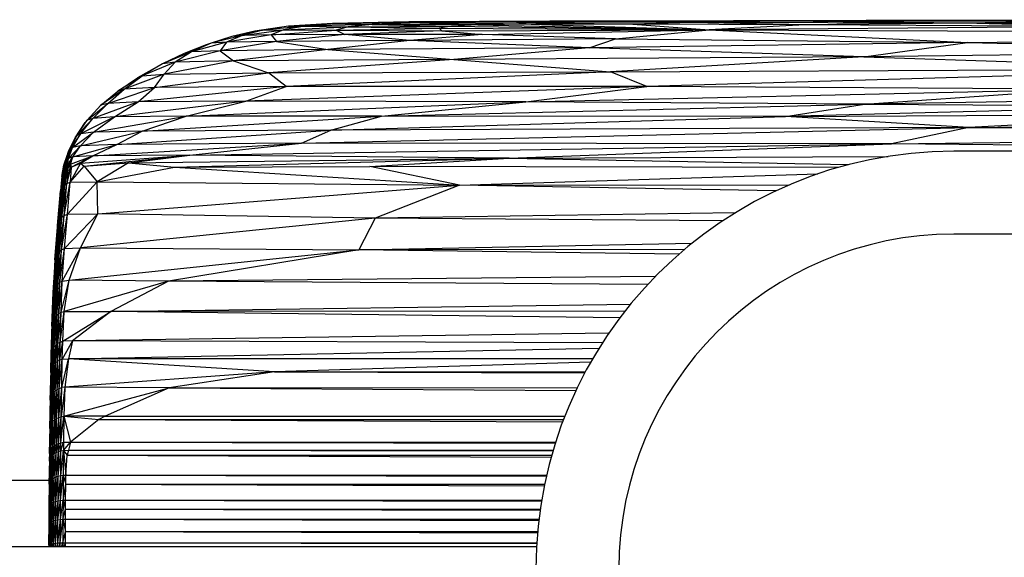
# Paper-space layout '_Superior' of a CAD drawing. Header units: millimetres. Extents: x -124 to 674, y 0 to 133.
# Tile 3 of 10: x -5 to 114, y 68 to 132. Entities that reach past the tile are written whole.
import ezdxf

# ---------------------------------------------------------------- set-up
doc = ezdxf.new("R2010")
doc.units = ezdxf.units.MM

psp = doc.layouts.new('_Superior')

# ---------------------------------------------------------------- linework, layer by layer
at = {"color": 7, "linetype": 'Continuous', "lineweight": 25}
for p, q in [((33.94, 132.04), (27.81, 131.7)), ((33.11, 132.04), (27.81, 131.7)), ((33.94, 132.04), (29.77, 131.72)), ((37.91, 131.93), (29.77, 131.72)), ((42.31, 132.24), (33.11, 132.04)), ((33.11, 132.04), (33.94, 132.04)), ((42.31, 132.24), (33.94, 132.04)), ((43.62, 132.11), (33.94, 132.04)), ((33.94, 132.04), (37.91, 131.93)), ((37.91, 131.93), (34.98, 131.64)), ((43.62, 132.11), (37.91, 131.93)), ((37.91, 131.93), (47.44, 131.7)), ((50.63, 131.86), (37.91, 131.93)), ((59.31, 132.31), (42.31, 132.24)), ((42.31, 132.24), (43.62, 132.11)), ((42.31, 132.24), (55.29, 132.19)), ((55.29, 132.19), (43.62, 132.11)), ((57.06, 131.94), (43.62, 132.11)), ((43.62, 132.11), (50.63, 131.86)), ((50.63, 131.86), (47.44, 131.7)), ((57.06, 131.94), (50.63, 131.86)), ((50.63, 131.86), (78.53, 131.28)), ((59.31, 132.31), (55.29, 132.19)), ((55.29, 132.19), (69.31, 131.94)), ((76.41, 132.16), (55.29, 132.19)), ((55.29, 132.19), (57.06, 131.94)), ((69.31, 131.94), (57.06, 131.94)), ((57.06, 131.94), (78.53, 131.28)), ((65.42, 132.33), (59.31, 132.31)), ((76.41, 132.16), (59.31, 132.31)), ((87.39, 132.3), (59.31, 132.31)), ((97.45, 132.38), (65.42, 132.33)), ((87.39, 132.3), (65.42, 132.33)), ((76.41, 132.16), (69.31, 131.94)), ((69.31, 131.94), (78.53, 131.28)), ((90.11, 131.86), (69.31, 131.94)), ((87.39, 132.3), (76.41, 132.16)), ((90.11, 131.86), (76.41, 132.16)), ((109.27, 132.08), (76.41, 132.16)), ((90.11, 131.86), (78.53, 131.28)), ((97.45, 132.38), (87.39, 132.3)), ((127.28, 132.31), (87.39, 132.3)), ((109.27, 132.08), (87.39, 132.3)), ((109.27, 132.08), (90.11, 131.86)), ((125.34, 131.64), (90.11, 131.86)), ((139.56, 132.49), (97.45, 132.38)), ((127.28, 132.31), (97.45, 132.38)), ((127.28, 132.31), (109.27, 132.08)), ((159.12, 131.97), (109.27, 132.08)), ((125.34, 131.64), (109.27, 132.08)), ((22.22, 130.59), (18.47, 129.64)), ((25.71, 130.66), (20.32, 129.78)), ((22.22, 130.59), (20.32, 129.78)), ((24.65, 131.22), (20.99, 130.47)), ((23.73, 131.11), (20.99, 130.47)), ((22.22, 130.59), (20.99, 130.47)), ((22.22, 130.59), (27.22, 131.26)), ((24.65, 131.22), (22.22, 130.59)), ((25.71, 130.66), (22.22, 130.59)), ((27.81, 131.7), (23.73, 131.11)), ((23.73, 131.11), (24.65, 131.22)), ((29.77, 131.72), (24.65, 131.22)), ((27.81, 131.7), (24.65, 131.22)), ((24.65, 131.22), (27.22, 131.26)), ((27.22, 131.26), (25.71, 130.66)), ((25.71, 130.66), (33.55, 131.23)), ((34.59, 130.69), (25.71, 130.66)), ((25.71, 130.66), (26.34, 129.88)), ((34.59, 130.69), (26.34, 129.88)), ((29.77, 131.72), (27.22, 131.26)), ((27.22, 131.26), (34.98, 131.64)), ((27.22, 131.26), (33.55, 131.23)), ((27.81, 131.7), (29.77, 131.72)), ((29.77, 131.72), (34.98, 131.64)), ((34.98, 131.64), (33.55, 131.23)), ((33.55, 131.23), (45.95, 131.46)), ((33.55, 131.23), (46.29, 131.14)), ((33.55, 131.23), (34.59, 130.69)), ((46.29, 131.14), (34.59, 130.69)), ((51.14, 130.72), (34.59, 130.69)), ((42.45, 129.98), (34.59, 130.69)), ((34.98, 131.64), (47.44, 131.7)), ((34.98, 131.64), (45.95, 131.46)), ((51.14, 130.72), (42.45, 129.98)), ((47.44, 131.7), (45.95, 131.46)), ((45.95, 131.46), (78.53, 131.28)), ((45.95, 131.46), (46.29, 131.14)), ((46.29, 131.14), (78.53, 131.28)), ((46.29, 131.14), (51.14, 130.72)), ((47.44, 131.7), (78.53, 131.28)), ((51.14, 130.72), (78.53, 131.28)), ((67.22, 130.2), (51.14, 130.72)), ((67.22, 130.2), (78.53, 131.28)), ((125.34, 131.64), (78.53, 131.28)), ((78.53, 131.28), (109.67, 129.72)), ((78.53, 131.28), (201.6, 130.77)), ((109.67, 129.72), (201.6, 130.77)), ((18.47, 129.64), (15.22, 128.41)), ((17.88, 129.45), (15.22, 128.41)), ((20.32, 129.78), (16.11, 128.6)), ((18.47, 129.64), (16.11, 128.6)), ((20.99, 130.47), (17.88, 129.45)), ((18.47, 129.64), (17.88, 129.45)), ((20.99, 130.47), (18.47, 129.64)), ((20.32, 129.78), (18.47, 129.64)), ((26.34, 129.88), (19.58, 128.75)), ((20.32, 129.78), (19.58, 128.75)), ((26.34, 129.88), (20.32, 129.78)), ((42.45, 129.98), (26.34, 129.88)), ((26.34, 129.88), (32.56, 128.89)), ((42.45, 129.98), (32.56, 128.89)), ((67.22, 130.2), (42.45, 129.98)), ((64.05, 129.11), (42.45, 129.98)), ((64.05, 129.11), (67.22, 130.2)), ((109.67, 129.72), (64.05, 129.11)), ((67.22, 130.2), (109.67, 129.72)), ((97.15, 128.02), (109.67, 129.72)), ((109.67, 129.72), (160.38, 128.78)), ((16.11, 128.6), (12.6, 127.16)), ((15.22, 128.41), (12.6, 127.16)), ((19.58, 128.75), (14.16, 127.35)), ((16.11, 128.6), (14.16, 127.35)), ((16.11, 128.6), (15.22, 128.41)), ((19.58, 128.75), (16.11, 128.6)), ((32.56, 128.89), (19.58, 128.75)), ((19.58, 128.75), (21.19, 127.52)), ((32.56, 128.89), (21.19, 127.52)), ((64.05, 129.11), (32.56, 128.89)), ((32.56, 128.89), (47.75, 127.67)), ((64.05, 129.11), (47.75, 127.67)), ((97.15, 128.02), (64.05, 129.11)), ((160.38, 128.78), (97.15, 128.02)), ((12.6, 127.16), (9.6, 125.48)), ((14.16, 127.35), (10.17, 125.71)), ((12.6, 127.16), (10.17, 125.71)), ((14.16, 127.35), (12.6, 127.16)), ((21.19, 127.52), (12.81, 125.91)), ((14.16, 127.35), (12.81, 125.91)), ((21.19, 127.52), (14.16, 127.35)), ((47.75, 127.67), (21.19, 127.52)), ((21.19, 127.52), (25.38, 126.07)), ((47.75, 127.67), (25.38, 126.07)), ((97.15, 128.02), (47.75, 127.67)), ((47.75, 127.67), (66.62, 126.21)), ((97.15, 128.02), (66.62, 126.21)), ((97.15, 128.02), (142.8, 126.54)), ((12.81, 125.91), (7.99, 124.12)), ((10.17, 125.71), (12.81, 125.91)), ((11.66, 124.31), (25.38, 126.07)), ((11.66, 124.31), (12.81, 125.91)), ((12.81, 125.91), (25.38, 126.07)), ((25.38, 126.07), (66.62, 126.21)), ((27.51, 124.44), (25.38, 126.07)), ((66.62, 126.21), (27.51, 124.44)), ((66.62, 126.21), (142.8, 126.54)), ((70.99, 124.44), (66.62, 126.21)), ((142.8, 126.54), (70.99, 124.44)), ((10.17, 125.71), (7.22, 123.89)), ((7.22, 123.89), (9.6, 125.48)), ((7.99, 124.12), (10.17, 125.71)), ((9.6, 125.48), (10.17, 125.71)), ((7.99, 124.12), (5.18, 122.17)), ((5.18, 122.17), (7.22, 123.89)), ((6.01, 122.4), (11.66, 124.31)), ((6.01, 122.4), (7.99, 124.12)), ((7.99, 124.12), (7.22, 123.89)), ((11.66, 124.31), (7.99, 124.12)), ((27.51, 124.44), (9.68, 122.58)), ((9.68, 122.58), (11.66, 124.31)), ((27.51, 124.44), (11.66, 124.31)), ((70.99, 124.44), (22.67, 122.68)), ((22.67, 122.68), (27.51, 124.44)), ((70.99, 124.44), (27.51, 124.44)), ((56.4, 122.57), (70.99, 124.44)), ((56.4, 122.57), (123.45, 124.11)), ((123.45, 124.11), (70.99, 124.44)), ((97.23, 122.3), (123.45, 124.11)), ((3.52, 120.36), (6.01, 122.4)), ((9.68, 122.58), (4.2, 120.58)), ((4.2, 120.58), (6.01, 122.4)), ((6.01, 122.4), (5.18, 122.17)), ((9.68, 122.58), (6.01, 122.4)), ((22.67, 122.68), (6.84, 120.76)), ((6.84, 120.76), (9.68, 122.58)), ((22.67, 122.68), (9.68, 122.58)), ((15.45, 120.86), (22.67, 122.68)), ((15.45, 120.86), (56.4, 122.57)), ((56.4, 122.57), (22.67, 122.68)), ((39, 120.84), (56.4, 122.57)), ((39, 120.84), (97.23, 122.3)), ((97.23, 122.3), (56.4, 122.57)), ((87.74, 120.83), (97.23, 122.3)), ((159.43, 123.31), (97.23, 122.3)), ((97.23, 122.3), (135.89, 122.05)), ((3.52, 120.36), (5.18, 122.17)), ((135.89, 122.05), (87.74, 120.83)), ((87.74, 120.83), (138.59, 121.12)), ((138.59, 121.12), (109.83, 119.47)), ((2.07, 118.25), (3.52, 120.36)), ((2.07, 118.25), (3.3, 120.09)), ((4.2, 120.58), (2.27, 118.51)), ((2.27, 118.51), (3.52, 120.36)), ((6.84, 120.76), (2.74, 118.74)), ((2.74, 118.74), (4.2, 120.58)), ((3.52, 120.36), (3.3, 120.09)), ((4.2, 120.58), (3.52, 120.36)), ((6.84, 120.76), (4.2, 120.58)), ((4.29, 118.93), (15.45, 120.86)), ((4.29, 118.93), (6.84, 120.76)), ((15.45, 120.86), (6.84, 120.76)), ((10.15, 119.06), (15.45, 120.86)), ((10.15, 119.06), (39, 120.84)), ((39, 120.84), (15.45, 120.86)), ((32.9, 119.18), (39, 120.84)), ((32.9, 119.18), (87.74, 120.83)), ((87.74, 120.83), (39, 120.84)), ((109.83, 119.47), (87.74, 120.83)), ((109.83, 119.47), (181.67, 120.67)), ((2.74, 118.74), (1.46, 116.85)), ((1.78, 117.08), (4.29, 118.93)), ((1.78, 117.08), (2.74, 118.74)), ((2.74, 118.74), (2.27, 118.51)), ((2.71, 117.27), (10.15, 119.06)), ((2.71, 117.27), (4.29, 118.93)), ((4.29, 118.93), (2.74, 118.74)), ((10.15, 119.06), (4.29, 118.93)), ((7.12, 117.43), (32.9, 119.18)), ((7.12, 117.43), (10.15, 119.06)), ((32.9, 119.18), (10.15, 119.06)), ((29.37, 117.58), (109.83, 119.47)), ((29.37, 117.58), (32.9, 119.18)), ((109.83, 119.47), (32.9, 119.18)), ((100.5, 117.5), (255.59, 119.51)), ((109.83, 119.47), (100.5, 117.5)), ((109.83, 119.47), (255.59, 119.51)), ((2.27, 118.51), (1.28, 116.59)), ((1.28, 116.59), (2.07, 118.25)), ((1.46, 116.85), (2.27, 118.51)), ((2.27, 118.51), (2.07, 118.25)), ((4.21, 116.09), (29.37, 117.58)), ((29.37, 117.58), (7.12, 117.43)), ((15.9, 116.14), (29.37, 117.58)), ((100.5, 117.5), (29.37, 117.58)), ((1.28, 116.59), (0.73, 114.96)), ((1.46, 116.85), (0.86, 115.26)), ((0.86, 115.26), (1.28, 116.59)), ((1.03, 115.52), (1.78, 117.08)), ((1.03, 115.52), (1.46, 116.85)), ((1.28, 116.59), (1.16, 116.25)), ((1.27, 115.75), (2.71, 117.27)), ((1.27, 115.75), (1.78, 117.08)), ((1.46, 116.85), (1.28, 116.59)), ((1.78, 117.08), (1.46, 116.85)), ((2.71, 117.27), (1.78, 117.08)), ((1.81, 115.94), (7.12, 117.43)), ((1.81, 115.94), (2.71, 117.27)), ((7.12, 117.43), (2.71, 117.27)), ((4.21, 116.09), (7.12, 117.43)), ((15.9, 116.14), (100.5, 117.5)), ((54.39, 115.8), (100.5, 117.5)), ((202.76, 116.64), (100.5, 117.5)), ((447.24, 116.64), (108.01, 116.64)), ((0.59, 114.15), (0.86, 115.26)), ((0.6, 113.85), (0.86, 115.26)), ((0.73, 114.96), (1.16, 116.25)), ((0.73, 114.42), (1.03, 115.52)), ((0.86, 115.26), (0.73, 114.42)), ((0.86, 115.26), (0.73, 114.96)), ((0.75, 114.11), (1.03, 115.52)), ((1.03, 115.52), (0.86, 115.26)), ((0.91, 114.67), (1.27, 115.75)), ((0.91, 114.67), (1.03, 115.52)), ((0.95, 114.35), (1.27, 115.75)), ((1.27, 115.75), (1.03, 115.52)), ((1.14, 114.89), (1.81, 115.94)), ((1.14, 114.89), (1.27, 115.75)), ((1.2, 114.55), (1.81, 115.94)), ((1.81, 115.94), (1.27, 115.75)), ((2.74, 115.2), (1.5, 112.9)), ((1.51, 115.07), (4.21, 116.09)), ((1.51, 115.07), (1.81, 115.94)), ((1.61, 114.71), (4.21, 116.09)), ((1.61, 114.71), (2.74, 115.2)), ((4.21, 116.09), (1.81, 115.94)), ((2.74, 115.2), (15.9, 116.14)), ((2.74, 115.2), (4.21, 116.09)), ((2.74, 115.2), (3.16, 114.82)), ((3.16, 114.82), (15.9, 116.14)), ((3.16, 114.82), (8.51, 115.22)), ((15.9, 116.14), (4.21, 116.09)), ((8.51, 115.22), (4.75, 112.95)), ((8.51, 115.22), (15.9, 116.14)), ((8.51, 115.22), (54.39, 115.8)), ((8.51, 115.22), (14.07, 114.7)), ((14.07, 114.7), (54.39, 115.8)), ((54.39, 115.8), (15.9, 116.14)), ((37.62, 114.77), (54.39, 115.8)), ((54.39, 115.8), (100.1, 116.01)), ((54.39, 115.8), (95.34, 115.02)), ((0.59, 114.15), (0.33, 111.8)), ((0.73, 114.42), (0.45, 112.08)), ((0.45, 112.08), (0.75, 114.11)), ((0.73, 114.96), (0.49, 113.56)), ((0.49, 113.56), (0.59, 114.15)), ((0.51, 113.81), (0.73, 114.96)), ((0.73, 114.96), (0.59, 114.15)), ((0.59, 114.15), (0.6, 113.85)), ((0.6, 113.85), (0.73, 114.42)), ((0.91, 114.67), (0.62, 112.33)), ((0.62, 112.33), (0.95, 114.35)), ((0.75, 114.11), (0.62, 112.33)), ((0.73, 114.42), (0.75, 114.11)), ((0.75, 114.11), (0.91, 114.67)), ((1.14, 114.89), (0.82, 112.56)), ((0.82, 112.56), (1.2, 114.55)), ((0.95, 114.35), (0.82, 112.56)), ((0.91, 114.67), (0.95, 114.35)), ((0.95, 114.35), (1.14, 114.89)), ((1.51, 115.07), (1.07, 112.75)), ((1.07, 112.75), (1.61, 114.71)), ((1.2, 114.55), (1.07, 112.75)), ((1.14, 114.89), (1.2, 114.55)), ((1.2, 114.55), (1.51, 115.07)), ((1.5, 112.9), (3.16, 114.82)), ((1.61, 114.71), (1.5, 112.9)), ((1.51, 115.07), (1.61, 114.71)), ((3.16, 114.82), (4.75, 112.95)), ((4.75, 112.95), (14.07, 114.7)), ((14.07, 114.7), (37.62, 114.77)), ((14.07, 114.7), (48.43, 112.52)), ((48.43, 112.52), (37.62, 114.77)), ((94.09, 114.68), (37.62, 114.77)), ((0.51, 113.81), (0.27, 111.46)), ((0.49, 113.56), (0.27, 111.46)), ((0.6, 113.85), (0.33, 111.8)), ((0.49, 113.56), (0.33, 111.8)), ((0.6, 113.85), (0.45, 112.08)), ((0.51, 113.81), (0.49, 113.56)), ((0.74, 108.88), (1.5, 112.9)), ((1.07, 112.75), (1.5, 112.9)), ((1.17, 109.02), (4.75, 112.95)), ((1.17, 109.02), (1.5, 112.9)), ((1.5, 112.9), (4.75, 112.95)), ((4.83, 109.06), (4.75, 112.95)), ((4.75, 112.95), (48.43, 112.52)), ((48.43, 112.52), (91.61, 113.89)), ((-0.06, 107.66), (0.33, 111.8)), ((0.01, 107.94), (0.45, 112.08)), ((0.33, 111.8), (0.01, 107.94)), ((0.13, 108.21), (0.62, 112.33)), ((0.13, 108.21), (0.45, 112.08)), ((0.27, 111.46), (0.33, 111.8)), ((0.29, 108.46), (0.82, 112.56)), ((0.29, 108.46), (0.62, 112.33)), ((0.33, 111.8), (0.45, 112.08)), ((0.45, 112.08), (0.62, 112.33)), ((0.49, 108.69), (1.07, 112.75)), ((0.49, 108.69), (0.82, 112.56)), ((0.62, 112.33), (0.82, 112.56)), ((0.74, 108.88), (1.07, 112.75)), ((0.82, 112.56), (1.07, 112.75)), ((4.83, 109.06), (48.43, 112.52)), ((48.43, 112.52), (38.27, 108.54)), ((48.43, 112.52), (88.22, 112.59)), ((86.55, 111.84), (48.43, 112.52)), ((0.27, 111.46), (-0.06, 107.66)), ((-0.28, 103.82), (0.13, 108.21)), ((-0.16, 104.09), (0.29, 108.46)), ((-0.16, 104.09), (0.13, 108.21)), ((0.01, 104.34), (0.49, 108.69)), ((0.01, 104.34), (0.29, 108.46)), ((0.01, 107.94), (0.13, 108.21)), ((0.13, 108.21), (0.29, 108.46)), ((0.21, 104.56), (0.74, 108.88)), ((0.21, 104.56), (0.49, 108.69)), ((0.29, 108.46), (0.49, 108.69)), ((0.45, 104.75), (1.17, 109.02)), ((0.45, 104.75), (0.74, 108.88)), ((0.49, 108.69), (0.74, 108.88)), ((0.74, 108.88), (1.17, 109.02)), ((0.8, 104.9), (4.83, 109.06)), ((0.8, 104.9), (1.17, 109.02)), ((1.17, 109.02), (4.83, 109.06)), ((2.71, 104.97), (4.83, 109.06)), ((38.27, 108.54), (2.71, 104.97)), ((38.27, 108.54), (4.83, 109.06)), ((38.27, 108.54), (36.3, 104.72)), ((81.65, 109.19), (38.27, 108.54)), ((80.12, 108.22), (38.27, 108.54)), ((-0.35, 103.52), (0.01, 107.94)), ((-0.06, 107.66), (-0.35, 103.52)), ((0.01, 107.94), (-0.28, 103.82)), ((-0.06, 107.66), (0.01, 107.94)), ((447.24, 106.64), (108.01, 106.64)), ((-0.19, 100.41), (0.21, 104.56)), ((0.01, 100.63), (0.45, 104.75)), ((0.01, 100.63), (0.21, 104.56)), ((0.01, 104.34), (0.21, 104.56)), ((0.21, 104.56), (0.45, 104.75)), ((0.25, 100.82), (0.8, 104.9)), ((0.25, 100.82), (0.45, 104.75)), ((0.45, 104.75), (0.8, 104.9)), ((0.53, 100.97), (2.71, 104.97)), ((0.53, 100.97), (0.8, 104.9)), ((0.8, 104.9), (2.71, 104.97)), ((1.37, 101.06), (2.71, 104.97)), ((1.37, 101.06), (36.3, 104.72)), ((2.71, 104.97), (36.3, 104.72)), ((36.3, 104.72), (13.34, 100.94)), ((36.3, 104.72), (76.48, 105.55)), ((75.56, 104.79), (36.3, 104.72)), ((74.89, 104.23), (36.3, 104.72)), ((-0.55, 99.61), (-0.28, 103.82)), ((-0.35, 103.52), (-0.55, 99.61)), ((-0.48, 99.9), (-0.16, 104.09)), ((-0.28, 103.82), (-0.48, 99.9)), ((-0.36, 100.17), (0.01, 104.34)), ((-0.36, 100.17), (-0.16, 104.09)), ((-0.35, 103.52), (-0.28, 103.82)), ((-0.28, 103.82), (-0.16, 104.09)), ((-0.19, 100.41), (0.01, 104.34)), ((-0.16, 104.09), (0.01, 104.34)), ((0.11, 97.05), (0.53, 100.97)), ((0.25, 100.82), (0.53, 100.97)), ((0.38, 97.2), (1.37, 101.06)), ((0.38, 97.2), (0.53, 100.97)), ((0.53, 100.97), (1.37, 101.06)), ((0.77, 97.3), (1.37, 101.06)), ((13.34, 100.94), (0.77, 97.3)), ((13.34, 100.94), (1.37, 101.06)), ((13.34, 100.94), (6.37, 97.3)), ((72.01, 101.51), (13.34, 100.94)), ((71.1, 100.56), (13.34, 100.94)), ((-0.69, 95.87), (-0.48, 99.9)), ((-0.61, 96.15), (-0.36, 100.17)), ((-0.48, 99.9), (-0.61, 96.15)), ((-0.55, 99.61), (-0.48, 99.9)), ((-0.49, 96.41), (-0.19, 100.41)), ((-0.49, 96.41), (-0.36, 100.17)), ((-0.48, 99.9), (-0.36, 100.17)), ((-0.36, 100.17), (-0.19, 100.41)), ((-0.33, 96.65), (0.01, 100.63)), ((-0.33, 96.65), (-0.19, 100.41)), ((-0.19, 100.41), (0.01, 100.63)), ((-0.13, 96.87), (0.25, 100.82)), ((-0.13, 96.87), (0.01, 100.63)), ((0.01, 100.63), (0.25, 100.82)), ((0.11, 97.05), (0.25, 100.82)), ((-0.71, 95.52), (-0.55, 99.61)), ((-0.55, 99.61), (-0.69, 95.87)), ((6.37, 97.3), (69.04, 98.19)), ((-0.71, 92.59), (-0.49, 96.41)), ((-0.61, 96.15), (-0.49, 96.41)), ((-0.59, 92.84), (-0.33, 96.65)), ((-0.59, 92.84), (-0.49, 96.41)), ((-0.49, 96.41), (-0.33, 96.65)), ((-0.43, 93.08), (-0.13, 96.87)), ((-0.43, 93.08), (-0.33, 96.65)), ((-0.33, 96.65), (-0.13, 96.87)), ((-0.22, 93.29), (0.11, 97.05)), ((-0.22, 93.29), (-0.13, 96.87)), ((-0.13, 96.87), (0.11, 97.05)), ((0.01, 93.47), (0.38, 97.2)), ((0.01, 93.47), (0.11, 97.05)), ((0.11, 97.05), (0.38, 97.2)), ((0.28, 93.61), (0.77, 97.3)), ((0.28, 93.61), (0.38, 97.2)), ((0.38, 97.2), (0.77, 97.3)), ((0.58, 93.71), (6.37, 97.3)), ((0.58, 93.71), (0.77, 97.3)), ((0.77, 97.3), (6.37, 97.3)), ((6.37, 97.3), (1.75, 93.75)), ((68.36, 97.34), (6.37, 97.3)), ((67.74, 96.54), (6.37, 97.3)), ((-0.81, 91.98), (-0.69, 95.87)), ((-0.71, 95.52), (-0.81, 91.98)), ((-0.79, 92.32), (-0.61, 96.15)), ((-0.69, 95.87), (-0.79, 92.32)), ((-0.61, 96.15), (-0.71, 92.59)), ((-0.71, 95.52), (-0.69, 95.87)), ((-0.69, 95.87), (-0.61, 96.15)), ((66.4, 94.67), (1.75, 93.75)), ((-0.76, 90.47), (-0.59, 92.84)), ((-0.71, 92.59), (-0.59, 92.84)), ((-0.64, 90.72), (-0.43, 93.08)), ((-0.64, 90.72), (-0.59, 92.84)), ((-0.59, 92.84), (-0.43, 93.08)), ((-0.48, 90.94), (-0.22, 93.29)), ((-0.48, 90.94), (-0.43, 93.08)), ((-0.43, 93.08), (-0.22, 93.29)), ((-0.27, 91.15), (0.01, 93.47)), ((-0.27, 91.15), (-0.22, 93.29)), ((-0.22, 93.29), (0.01, 93.47)), ((-0.03, 91.32), (0.28, 93.61)), ((-0.03, 91.32), (0.01, 93.47)), ((0.01, 93.47), (0.28, 93.61)), ((0.23, 91.46), (0.58, 93.71)), ((0.23, 91.46), (0.28, 93.61)), ((0.28, 93.61), (0.58, 93.71)), ((1.75, 93.75), (0.53, 91.56)), ((0.53, 91.56), (0.58, 93.71)), ((1.75, 93.75), (0.58, 93.71)), ((1.75, 93.75), (1.28, 91.6)), ((1.28, 91.6), (65.22, 92.86)), ((65.64, 93.52), (1.75, 93.75)), ((-0.86, 89.95), (-0.79, 92.32)), ((-0.81, 91.98), (-0.86, 89.95)), ((-0.83, 90.21), (-0.71, 92.59)), ((-0.79, 92.32), (-0.83, 90.21)), ((-0.81, 91.98), (-0.79, 92.32)), ((-0.79, 92.32), (-0.71, 92.59)), ((-0.71, 92.59), (-0.76, 90.47)), ((-0.1, 87.9), (0.23, 91.46)), ((-0.03, 91.32), (0.23, 91.46)), ((0.17, 88.03), (0.53, 91.56)), ((0.17, 88.03), (0.23, 91.46)), ((0.23, 91.46), (0.53, 91.56)), ((0.46, 88.13), (1.28, 91.6)), ((0.46, 88.13), (0.53, 91.56)), ((0.53, 91.56), (1.28, 91.6)), ((1.28, 91.6), (0.85, 88.17)), ((26.1, 90.03), (1.28, 91.6)), ((64.46, 91.6), (1.28, 91.6)), ((-0.89, 86.84), (-0.76, 90.47)), ((-0.83, 90.21), (-0.76, 90.47)), ((-0.82, 87.08), (-0.64, 90.72)), ((-0.76, 90.47), (-0.82, 87.08)), ((-0.76, 90.47), (-0.64, 90.72)), ((-0.7, 87.32), (-0.48, 90.94)), ((-0.7, 87.32), (-0.64, 90.72)), ((-0.64, 90.72), (-0.48, 90.94)), ((-0.54, 87.54), (-0.27, 91.15)), ((-0.54, 87.54), (-0.48, 90.94)), ((-0.48, 90.94), (-0.27, 91.15)), ((-0.33, 87.73), (-0.03, 91.32)), ((-0.33, 87.73), (-0.27, 91.15)), ((-0.27, 91.15), (-0.03, 91.32)), ((-0.1, 87.9), (-0.03, 91.32)), ((64.23, 91.19), (26.1, 90.03)), ((-0.92, 86.6), (-0.83, 90.21)), ((-0.86, 89.95), (-0.92, 86.6)), ((-0.83, 90.21), (-0.89, 86.84)), ((-0.86, 89.95), (-0.83, 90.21)), ((26.1, 90.03), (0.85, 88.17)), ((26.1, 90.03), (13.42, 88.11)), ((26.1, 90.03), (63.59, 90.03)), ((26.1, 90.03), (63.52, 89.9)), ((-0.38, 84.24), (-0.1, 87.9)), ((-0.33, 87.73), (-0.1, 87.9)), ((-0.15, 84.39), (0.17, 88.03)), ((-0.15, 84.39), (-0.1, 87.9)), ((-0.1, 87.9), (0.17, 88.03)), ((0.12, 84.52), (0.46, 88.13)), ((0.12, 84.52), (0.17, 88.03)), ((0.17, 88.03), (0.46, 88.13)), ((0.85, 88.17), (0.41, 84.61)), ((0.41, 84.61), (0.46, 88.13)), ((0.85, 88.17), (0.46, 88.13)), ((0.85, 88.17), (0.73, 84.66)), ((0.73, 84.66), (13.42, 88.11)), ((13.42, 88.11), (0.85, 88.17)), ((13.42, 88.11), (5.7, 84.69)), ((13.42, 88.11), (62.61, 88.12)), ((13.42, 88.11), (62.46, 87.79)), ((-0.97, 83.17), (-0.89, 86.84)), ((-0.94, 83.41), (-0.82, 87.08)), ((-0.89, 86.84), (-0.94, 83.41)), ((-0.92, 86.6), (-0.89, 86.84)), ((-0.89, 86.84), (-0.82, 87.08)), ((-0.87, 83.64), (-0.7, 87.32)), ((-0.82, 87.08), (-0.87, 83.64)), ((-0.82, 87.08), (-0.7, 87.32)), ((-0.75, 83.86), (-0.54, 87.54)), ((-0.75, 83.86), (-0.7, 87.32)), ((-0.7, 87.32), (-0.54, 87.54)), ((-0.59, 84.06), (-0.33, 87.73)), ((-0.59, 84.06), (-0.54, 87.54)), ((-0.54, 87.54), (-0.33, 87.73)), ((-0.38, 84.24), (-0.33, 87.73)), ((-0.92, 86.6), (-0.97, 83.17)), ((-0.42, 81.15), (-0.15, 84.39)), ((-0.38, 84.24), (-0.15, 84.39)), ((-0.18, 81.29), (0.12, 84.52)), ((-0.18, 81.29), (-0.15, 84.39)), ((-0.15, 84.39), (0.12, 84.52)), ((0.09, 81.4), (0.41, 84.61)), ((0.09, 81.4), (0.12, 84.52)), ((0.12, 84.52), (0.41, 84.61)), ((0.37, 81.48), (0.73, 84.66)), ((0.37, 81.48), (0.41, 84.61)), ((0.41, 84.61), (0.73, 84.66)), ((0.73, 84.66), (0.68, 81.53)), ((5.7, 84.69), (0.73, 84.66)), ((0.73, 84.66), (4.94, 84.28)), ((0.73, 84.66), (1.54, 81.55)), ((5.7, 84.69), (4.94, 84.28)), ((5.7, 84.69), (61.12, 84.69)), ((5.7, 84.69), (61.1, 84.65)), ((-1, 80.18), (-0.94, 83.41)), ((-0.97, 83.17), (-1, 80.18)), ((-0.98, 80.39), (-0.87, 83.64)), ((-0.94, 83.41), (-0.98, 80.39)), ((-0.97, 83.17), (-0.94, 83.41)), ((-0.94, 83.41), (-0.87, 83.64)), ((-0.91, 80.6), (-0.75, 83.86)), ((-0.87, 83.64), (-0.91, 80.6)), ((-0.87, 83.64), (-0.75, 83.86)), ((-0.79, 80.8), (-0.59, 84.06)), ((-0.79, 80.8), (-0.75, 83.86)), ((-0.75, 83.86), (-0.59, 84.06)), ((-0.62, 80.98), (-0.38, 84.24)), ((-0.62, 80.98), (-0.59, 84.06)), ((-0.59, 84.06), (-0.38, 84.24)), ((-0.42, 81.15), (-0.38, 84.24)), ((4.94, 84.28), (1.54, 81.55)), ((4.94, 84.28), (60.96, 84.28)), ((4.94, 84.28), (60.85, 83.99)), ((-0.92, 79.66), (-0.79, 80.8)), ((-0.91, 80.6), (-0.79, 80.8)), ((-0.8, 79.85), (-0.62, 80.98)), ((-0.8, 79.85), (-0.79, 80.8)), ((-0.79, 80.8), (-0.62, 80.98)), ((-0.63, 80.02), (-0.42, 81.15)), ((-0.63, 80.02), (-0.62, 80.98)), ((-0.62, 80.98), (-0.42, 81.15)), ((-0.43, 80.18), (-0.18, 81.29)), ((-0.43, 80.18), (-0.42, 81.15)), ((-0.42, 81.15), (-0.18, 81.29)), ((-0.19, 80.31), (0.09, 81.4)), ((-0.19, 80.31), (-0.18, 81.29)), ((-0.18, 81.29), (0.09, 81.4)), ((0.08, 80.42), (0.37, 81.48)), ((0.08, 80.42), (0.09, 81.4)), ((0.09, 81.4), (0.37, 81.48)), ((0.36, 80.5), (0.68, 81.53)), ((0.36, 80.5), (0.37, 81.48)), ((0.37, 81.48), (0.68, 81.53)), ((0.67, 80.55), (1.54, 81.55)), ((0.68, 81.53), (0.67, 80.55)), ((0.68, 81.53), (1.54, 81.55)), ((1.54, 81.55), (1.29, 80.56)), ((1.54, 81.55), (60, 81.55)), ((1.54, 81.55), (59.97, 81.44)), ((-1.01, 79.25), (-0.98, 80.39)), ((-1, 80.18), (-1.01, 79.25)), ((-1.01, 76.64), (-0.92, 79.66)), ((-1, 80.18), (-0.98, 80.39)), ((-0.99, 79.46), (-0.91, 80.6)), ((-0.98, 80.39), (-0.99, 79.46)), ((-0.99, 79.46), (-0.92, 79.66)), ((-0.98, 80.39), (-0.91, 80.6)), ((-0.94, 76.81), (-0.8, 79.85)), ((-0.92, 79.66), (-0.94, 76.81)), ((-0.91, 80.6), (-0.92, 79.66)), ((-0.92, 79.66), (-0.8, 79.85)), ((-0.82, 76.97), (-0.63, 80.02)), ((-0.82, 76.97), (-0.8, 79.85)), ((-0.8, 79.85), (-0.63, 80.02)), ((-0.66, 77.12), (-0.43, 80.18)), ((-0.66, 77.12), (-0.63, 80.02)), ((-0.63, 80.02), (-0.43, 80.18)), ((-0.46, 77.25), (-0.19, 80.31)), ((-0.46, 77.25), (-0.43, 80.18)), ((-0.43, 80.18), (-0.19, 80.31)), ((-0.22, 77.37), (0.08, 80.42)), ((-0.22, 77.37), (-0.19, 80.31)), ((-0.19, 80.31), (0.08, 80.42)), ((0.05, 77.46), (0.36, 80.5)), ((0.05, 77.46), (0.08, 80.42)), ((0.08, 80.42), (0.36, 80.5)), ((0.34, 77.53), (0.67, 80.55)), ((0.34, 77.53), (0.36, 80.5)), ((0.36, 80.5), (0.67, 80.55)), ((0.67, 80.55), (0.64, 77.57)), ((0.67, 80.55), (1.29, 80.56)), ((0.67, 80.55), (0.95, 77.58)), ((0.67, 80.55), (1.11, 79.98)), ((0.95, 77.58), (1.11, 79.98)), ((1.29, 80.56), (1.11, 79.98)), ((1.11, 79.98), (59.53, 79.98)), ((1.11, 79.98), (59.46, 79.72)), ((1.29, 80.56), (59.7, 80.56)), ((1.29, 80.56), (59.68, 80.5)), ((-1.04, 76.46), (-0.99, 79.46)), ((-1.01, 79.25), (-1.04, 76.46)), ((-0.99, 79.46), (-1.01, 76.64)), ((-1.01, 79.25), (-0.99, 79.46)), ((-0.68, 74.2), (-0.46, 77.25)), ((-0.66, 77.12), (-0.46, 77.25)), ((-0.48, 74.3), (-0.22, 77.37)), ((-0.48, 74.3), (-0.46, 77.25)), ((-0.46, 77.25), (-0.22, 77.37)), ((-0.24, 74.39), (0.05, 77.46)), ((-0.24, 74.39), (-0.22, 77.37)), ((-0.22, 77.37), (0.05, 77.46)), ((0.03, 74.46), (0.34, 77.53)), ((0.03, 74.46), (0.05, 77.46)), ((0.05, 77.46), (0.34, 77.53)), ((0.32, 74.51), (0.64, 77.57)), ((0.32, 74.51), (0.34, 77.53)), ((0.34, 77.53), (0.64, 77.57)), ((0.64, 77.57), (0.62, 74.54)), ((0.64, 77.57), (0.95, 77.58)), ((0.64, 77.57), (0.95, 76.47)), ((0.95, 76.47), (0.95, 77.58)), ((0.95, 77.58), (58.91, 77.58)), ((0.95, 77.58), (58.88, 77.46)), ((-74, 76.97), (-1.03, 76.97)), ((-1.06, 73.69), (-1.01, 76.64)), ((-1.04, 76.46), (-1.06, 73.69)), ((-1.04, 73.83), (-0.94, 76.81)), ((-1.01, 76.64), (-1.04, 73.83)), ((-1.04, 76.46), (-1.01, 76.64)), ((-1.01, 76.64), (-0.94, 76.81)), ((-0.96, 73.96), (-0.82, 76.97)), ((-0.94, 76.81), (-0.96, 73.96)), ((-0.94, 76.81), (-0.82, 76.97)), ((-0.84, 74.08), (-0.66, 77.12)), ((-0.84, 74.08), (-0.82, 76.97)), ((-0.82, 76.97), (-0.66, 77.12)), ((-0.68, 74.2), (-0.66, 77.12)), ((0.62, 74.54), (0.95, 76.47)), ((0.93, 74.55), (0.95, 76.47)), ((0.95, 76.47), (58.67, 76.47)), ((0.95, 76.47), (58.63, 76.27)), ((-1.07, 71.62), (-1.04, 73.83)), ((-1.06, 73.69), (-1.07, 71.62)), ((-1.06, 73.69), (-1.04, 73.83)), ((-1.05, 71.72), (-0.96, 73.96)), ((-1.04, 73.83), (-1.05, 71.72)), ((-1.04, 73.83), (-0.96, 73.96)), ((-0.98, 71.81), (-0.84, 74.08)), ((-0.96, 73.96), (-0.98, 71.81)), ((-0.96, 73.96), (-0.84, 74.08)), ((-0.86, 71.9), (-0.68, 74.2)), ((-0.86, 71.9), (-0.84, 74.08)), ((-0.84, 74.08), (-0.68, 74.2)), ((-0.7, 71.99), (-0.48, 74.3)), ((-0.7, 71.99), (-0.68, 74.2)), ((-0.68, 74.2), (-0.48, 74.3)), ((-0.49, 72.06), (-0.24, 74.39)), ((-0.49, 72.06), (-0.48, 74.3)), ((-0.48, 74.3), (-0.24, 74.39)), ((-0.26, 72.13), (0.03, 74.46)), ((-0.26, 72.13), (-0.24, 74.39)), ((-0.24, 74.39), (0.03, 74.46)), ((0.01, 72.18), (0.32, 74.51)), ((0.01, 72.18), (0.03, 74.46)), ((0.03, 74.46), (0.32, 74.51)), ((0.3, 72.21), (0.62, 74.54)), ((0.3, 72.21), (0.32, 74.51)), ((0.32, 74.51), (0.62, 74.54)), ((0.62, 74.54), (0.6, 72.24)), ((0.62, 74.54), (0.93, 74.55)), ((0.62, 74.54), (0.92, 73.46)), ((0.92, 73.46), (0.93, 74.55)), ((0.93, 74.55), (58.31, 74.55)), ((0.93, 74.55), (58.29, 74.44)), ((0.6, 72.24), (0.92, 73.46)), ((0.92, 72.24), (0.92, 73.46)), ((0.92, 73.46), (58.14, 73.46)), ((0.92, 73.46), (58.12, 73.33)), ((-1.09, 69.13), (-1.05, 71.72)), ((-1.07, 71.62), (-1.09, 69.13)), ((-1.07, 69.17), (-0.98, 71.81)), ((-1.05, 71.72), (-1.07, 69.17)), ((-1.07, 71.62), (-1.05, 71.72)), ((-1.05, 71.72), (-0.98, 71.81)), ((-0.99, 69.22), (-0.86, 71.9)), ((-0.98, 71.81), (-0.99, 69.22)), ((-0.98, 71.81), (-0.86, 71.9)), ((-0.87, 69.26), (-0.7, 71.99)), ((-0.87, 69.26), (-0.86, 71.9)), ((-0.86, 71.9), (-0.7, 71.99)), ((-0.71, 69.3), (-0.49, 72.06)), ((-0.71, 69.3), (-0.7, 71.99)), ((-0.7, 71.99), (-0.49, 72.06)), ((-0.51, 69.34), (-0.26, 72.13)), ((-0.51, 69.34), (-0.49, 72.06)), ((-0.49, 72.06), (-0.26, 72.13)), ((-0.27, 69.37), (0.01, 72.18)), ((-0.27, 69.37), (-0.26, 72.13)), ((-0.26, 72.13), (0.01, 72.18)), ((-0.01, 69.39), (0.3, 72.21)), ((-0.01, 69.39), (0.01, 72.18)), ((0.01, 72.18), (0.3, 72.21)), ((0.28, 69.41), (0.6, 72.24)), ((0.28, 69.41), (0.3, 72.21)), ((0.3, 72.21), (0.6, 72.24)), ((0.6, 72.24), (0.59, 69.42)), ((0.6, 72.24), (0.91, 70.75)), ((0.6, 72.24), (0.92, 72.24)), ((0.91, 70.75), (0.92, 72.24)), ((0.92, 72.24), (57.98, 72.24)), ((0.92, 72.24), (57.96, 72.09)), ((0.59, 69.42), (0.91, 70.75)), ((0.9, 69.42), (0.91, 70.75)), ((0.91, 70.75), (57.82, 70.75)), ((0.91, 70.75), (57.81, 70.61)), ((57.69, 68.9), (-38.31, 68.9)), ((-1.09, 69.13), (-1.07, 69.17)), ((-1.09, 69.13), (-1.09, 68.9)), ((-1.07, 69.17), (-0.99, 69.22)), ((-1.07, 69.17), (-1.07, 68.9)), ((-1.07, 68.9), (-1.07, 69.17)), ((-1.02, 68.9), (-0.99, 69.22)), ((-0.99, 69.22), (-0.87, 69.26)), ((-0.99, 69.22), (-0.99, 68.9)), ((-0.92, 68.9), (-0.87, 69.26)), ((-0.88, 68.9), (-0.87, 69.26)), ((-0.87, 69.26), (-0.71, 69.3)), ((-0.78, 68.9), (-0.71, 69.3)), ((-0.71, 69.3), (-0.51, 69.34)), ((-0.71, 68.9), (-0.71, 69.3)), ((-0.6, 68.9), (-0.51, 69.34)), ((-0.51, 69.34), (-0.27, 69.37)), ((-0.51, 68.9), (-0.51, 69.34)), ((-0.38, 68.9), (-0.27, 69.37)), ((-0.27, 69.37), (-0.01, 69.39)), ((-0.27, 68.9), (-0.27, 69.37)), ((-0.13, 68.9), (-0.01, 69.39)), ((-0.01, 69.39), (0.28, 69.41)), ((-0.01, 68.9), (-0.01, 69.39)), ((0.14, 68.9), (0.28, 69.41)), ((0.28, 69.41), (0.59, 69.42)), ((0.28, 68.9), (0.28, 69.41)), ((0.44, 68.9), (0.59, 69.42)), ((0.59, 69.42), (0.59, 68.9)), ((0.59, 69.42), (0.9, 69.42)), ((0.74, 68.9), (0.9, 69.42)), ((0.9, 68.9), (0.9, 69.42)), ((0.9, 69.42), (57.72, 69.42)), ((0.9, 69.42), (57.71, 69.32))]:
    psp.add_line(p, q, dxfattribs=at)
for radius in [50.38, 40.38]:
    psp.add_arc((108.01, 66.25), radius, 90, 270, dxfattribs=at)

doc.saveas('drawing.dxf')
